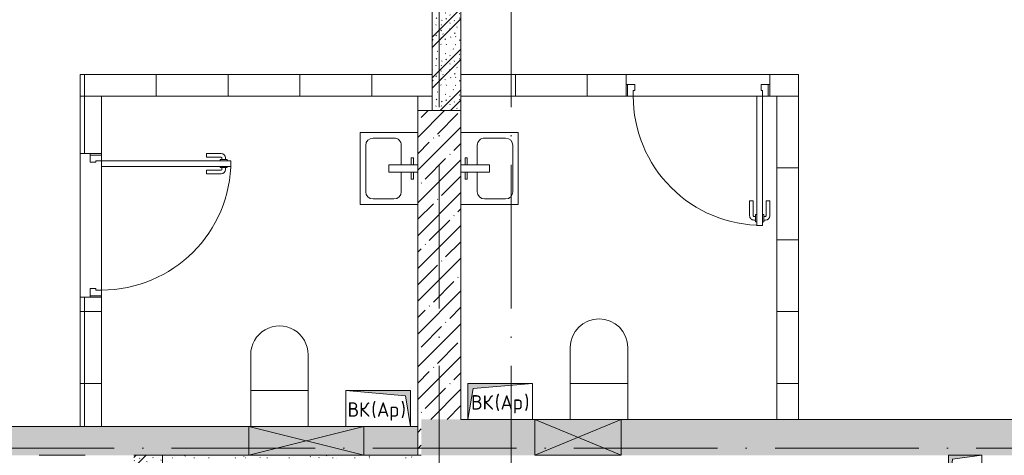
# Model space of a CAD drawing. Header units: millimetres. Extents: x 83162 to 161202, y 56220 to 105342.
# Tile 33 of 209: x 107550 to 114403, y 91000 to 94032. Entities that reach past the tile are written whole.
import ezdxf

# ---------------------------------------------------------------- set-up
doc = ezdxf.new("R2010")
doc.units = ezdxf.units.MM
doc.linetypes.add('4_ Штрихпунктир_ 10 х 2 мм', pattern=[1400, 1000, -200, 0, -200])
for name, color, linetype, lineweight in [('A-____-NOTE-TEXT', 5, 'Continuous', 9), ('A-DETL-GENF-OTLN', 7, 'Continuous', 9), ('A-DOOR-____-MCUT', 7, 'Continuous', 18), ('A-DOOR-____-OTLN', 7, 'Continuous', 9), ('A-DOOR-FRAM-MCUT', 7, 'Continuous', 18), ('A-FLOR-____-OTLN', 7, 'Continuous', 9), ('A-GLAZ-____-MCUT', 7, 'Continuous', 9), ('A-GLAZ-____-OTLN', 7, 'Continuous', 9), ('A-WALL-____-MCUT', 7, 'Continuous', 9), ('A-WALL-____-PATT', 7, 'Continuous', 9), ('I-WALL-____-MCUT', 7, 'Continuous', 9), ('I-WALL-____-OTLN', 7, 'Continuous', 9), ('M-EQPM-____-OTLN', 7, 'Continuous', 9), ('P-SANR-FIXT-OTLN', 7, 'Continuous', 9), ('S-COLS-____-MCUT', 7, 'Continuous', 9), ('S-COLS-____-OTLN', 7, 'Continuous', 9), ('S-GRID-____-OTLN', 7, 'Continuous', 9)]:
    doc.layers.add(name, color=color, linetype=linetype, lineweight=lineweight)
doc.styles.add('GOST Common', font='GOST_Common.ttf', dxfattribs={"height": 100})
pattern_1 = [(45, (0, 0), (-114.04925, 114.04925), []), (45, (114.05, 0), (-114.04925, 114.04925), [201.613, -40.323, 3.353, -36.97])]
pattern_2 = [(135, (150.28, 188.64), (-282.8427, 3e-14), [5, -395]), (135, (174.9, 237.36), (-282.8427, 3e-14), [5, -395]), (135, (211.96, 236.53), (-282.8427, 3e-14), [5, -395]), (135, (114.96, 223.96), (-282.8427, 3e-14), [5, -395]), (135, (77.54, 223.96), (-282.8427, 3e-14), [5, -395]), (135, (57.44, 184.52), (-282.8427, 3e-14), [5, -395]), (135, (66.21, 142.9), (-282.8427, 3e-14), [5, -395]), (135, (107.33, 161), (-282.8427, 3e-14), [5, -395]), (135, (99.08, 130.94), (-282.8427, 3e-14), [5, -395]), (135, (22.6, 136.46), (-282.8427, 3e-14), [5, -395]), (135, (21.16, 168.08), (-282.8427, 3e-14), [5, -395]), (135, (46.13, 96.12), (-282.8427, 3e-14), [5, -395]), (135, (3.54, 74.6), (-282.8427, 3e-14), [5, -395]), (135, (40.3, 47.56), (-282.8427, 3e-14), [5, -395]), (135, (39.77, 18.47), (-282.8427, 3e-14), [5, -395]), (135, (76.94, 37.28), (-282.8427, 3e-14), [5, -395]), (135, (114.18, 62.4), (-282.8427, 3e-14), [5, -395]), (135, (139.87, 90.2), (-282.8427, 3e-14), [5, -395]), (135, (141.44, 15.82), (-282.8427, 3e-14), [5, -395]), (135, (188.69, 26.73), (-282.8427, 3e-14), [5, -395]), (135, (176.14, 51.36), (-282.8427, 3e-14), [5, -395]), (135, (177.03, 0), (-282.8427, 3e-14), [5, -395]), (135, (276.61, 8.22), (-282.8427, 3e-14), [5, -395]), (135, (271.19, 31.72), (-282.8427, 3e-14), [5, -395]), (135, (268.29, 119.65), (-282.8427, 3e-14), [5, -395]), (135, (237.92, 101.95), (-282.8427, 3e-14), [5, -395]), (135, (237.92, 158.27), (-282.8427, 3e-14), [5, -395]), (135, (260.4, 204.35), (-282.8427, 3e-14), [5, -395]), (135, (275.54, 235.4), (-282.8427, 3e-14), [5, -395]), (135, (117.62, 268.96), (-282.8427, 3e-14), [5, -395]), (135, (203.62, 273.83), (-282.8427, 3e-14), [5, -395]), (135, (47.24, 279.3), (-282.8427, 3e-14), [5, -395]), (135, (23.2, 266.16), (-282.8427, 3e-14), [5, -395]), (135, (42.78, 232.52), (-282.8427, 3e-14), [5, -395]), (135, (177.76, 90.57), (-282.8427, 3e-14), [5, -395]), (135, (181.12, 121.8), (-282.8427, 3e-14), [5, -395]), (135, (206.73, 172.06), (-282.8427, 3e-14), [5, -395]), (135, (143.14, 136.62), (-282.8427, 3e-14), [5, -395]), (135, (211.51, 131.86), (-282.8427, 3e-14), [5, -395]), (135, (81.47, 95.1), (-282.8427, 3e-14), [5, -395]), (135, (235.13, 60.46), (-282.8427, 3e-14), [5, -395]), (135, (242.24, 4.89), (-282.8427, 3e-14), [5, -395]), (45, (0, 106.07), (-282.8427, 0), []), (45, (106.07, 0), (-282.8427, 0), []), (45, (176.78, 0), (-282.8427, 0), []), (45, (0, 176.78), (-282.8427, 0), [])]
pattern_3 = [(0, (0, 0), (0, 500), []), (90, (0, 0), (-500, 3e-14), [])]

# ---------------------------------------------------------------- blocks, each defined once
blk = doc.blocks.new('АР_Дверь однопольная - 1000х2100h_900__Глухая_С_у аренда_1 эт-4499766-ВКК_01_К3_З_ЭОМ_греющий кабель_')
at = {"layer": 'A-DOOR-____-MCUT', "color": 254, "lineweight": 13, "true_color": 0xcccccc}
for p, q in [((-450, 975), (-450, 75)), ((-410, 975), (-450, 975)), ((-410, 75), (-410, 975)), ((-450, 75), (-410, 75))]:
    blk.add_line(p, q, dxfattribs=at)
at = {"layer": 'A-DOOR-____-OTLN', "color": 254, "lineweight": 5, "true_color": 0xcccccc}
for p, q in [((-500, 805), (-500, 907.5)), ((-475, 805), (-475, 907.5)), ((-458, 937.5), (-470, 937.5)), ((-458, 912.5), (-470, 912.5)), ((-458, 950), (-458, 900)), ((-450, 950), (-458, 950)), ((-458, 900), (-450, 900)), ((-410, 950), (-402, 950)), ((-402, 900), (-410, 900)), ((-402, 950), (-402, 900)), ((-402, 937.5), (-390, 937.5)), ((-402, 912.5), (-390, 912.5)), ((-385, 805), (-385, 907.5)), ((-360, 805), (-360, 907.5)), ((-475, 805), (-500, 805)), ((-385, 805), (-360, 805))]:
    blk.add_line(p, q, dxfattribs=at)
for centre, radius, start, end in [((-450, 75), 900, 360, 90), ((-470, 907.5), 30, 90, 180), ((-470, 907.5), 4.99, 90, 180), ((-390, 907.5), 30, 360, 90), ((-390, 907.5), 4.99, 360, 90)]:
    blk.add_arc(centre, radius, start, end, dxfattribs=at)
at = {"layer": 'A-DOOR-FRAM-MCUT', "color": 254, "lineweight": 13, "true_color": 0xcccccc}
for p, q in [((-490, 75), (-500, 75)), ((-450, 75), (-490, 75)), ((-490, 75), (-490, -5)), ((-450, 35), (-450, 75)), ((490, 75), (450, 75)), ((450, 75), (450, 35)), ((490, -5), (490, 75)), ((490, 75), (500, 75)), ((-440, 35), (-450, 35)), ((-440, -5), (-440, 35)), ((450, 35), (440, 35)), ((440, 35), (440, -5)), ((-490, -5), (-500, -5)), ((-490, -5), (-440, -5)), ((440, -5), (490, -5)), ((490, -5), (500, -5))]:
    blk.add_line(p, q, dxfattribs=at)
blk = doc.blocks.new('АР_Канал вертикальный прямоугольный - ВК_Ар_-2271467-ВКК_01_К3_З_ЭОМ_греющий кабель_')
at = {"layer": 'A-DETL-GENF-OTLN', "lineweight": 5, "true_color": 0xf4f4f4}
blk.add_hatch(color=7, dxfattribs=at).paths.add_polyline_path([(-225, -125), (-190, 90), (225, 125), (-225, 125), (-225, 6.7)])
at = {"layer": 'A-DETL-GENF-OTLN', "color": 254, "lineweight": 13, "true_color": 0xcccccc}
for p, q in [((225, 125), (-225, 125)), ((-225, 125), (-225, -125)), ((225, 125), (-225, 125)), ((-225, 125), (-225, -125)), ((-225, -125), (-190, 90)), ((-225, -125), (-190, 90)), ((-190, 90), (225, 125)), ((-190, 90), (225, 125)), ((225, -125), (225, 125))]:
    blk.add_line(p, q, dxfattribs=at)
at = {"layer": 'M-EQPM-____-OTLN', "color": 254, "lineweight": 5, "true_color": 0xcccccc}
for p, q in [((-225, -125), (-225, 125)), ((-225, 125), (225, 125)), ((225, 125), (225, -125))]:
    blk.add_line(p, q, dxfattribs=at)
blk = doc.blocks.new('АР_Канал вертикальный прямоугольный - ВК_Ар_-2271575-ВКК_01_К3_З_ЭОМ_греющий кабель_')
at = {"layer": 'A-DETL-GENF-OTLN', "lineweight": 5, "true_color": 0xf4f4f4}
blk.add_hatch(color=7, dxfattribs=at).paths.add_polyline_path([(-225, 125), (-225, -125), (225, -125), (-190, -90), (-195.4, -56.7)])
at = {"layer": 'A-DETL-GENF-OTLN', "color": 254, "lineweight": 13, "true_color": 0xcccccc}
for p, q in [((-225, 125), (-190, -90)), ((-225, 125), (-190, -90)), ((-225, -125), (-225, 125)), ((-225, -125), (-225, 125)), ((225, 125), (225, -125)), ((225, -125), (-225, -125)), ((225, -125), (-225, -125)), ((-190, -90), (225, -125)), ((-190, -90), (225, -125))]:
    blk.add_line(p, q, dxfattribs=at)
at = {"layer": 'M-EQPM-____-OTLN', "color": 254, "lineweight": 5, "true_color": 0xcccccc}
for p, q in [((-225, 125), (-225, -125)), ((225, -125), (225, 125)), ((-225, -125), (225, -125))]:
    blk.add_line(p, q, dxfattribs=at)
blk = doc.blocks.new('A-PLU-toilet-2-2D - L600xW600xH900-1001368-ВКК_01_К3_З_ЭОМ_греющий кабель_')
at = {"layer": 'P-SANR-FIXT-OTLN', "color": 254, "lineweight": 5, "true_color": 0xcccccc}
for p, q in [((-250, 400), (250, 400)), ((-250, 400), (250, 400)), ((0, 0), (0, 400)), ((250, 0), (-250, 0)), ((250, 0), (-250, 0))]:
    blk.add_line(p, q, dxfattribs=at)
blk.add_arc((250, 200), 200, 270, 90, dxfattribs=at)
blk.add_arc((250, 200), 200, 270, 90, dxfattribs=at)
blk = doc.blocks.new('A-PLU-Sink-2D - 400 x 500mm-997041-ВКК_01_К3_З_ЭОМ_греющий кабель_')
at = {"layer": 'P-SANR-FIXT-OTLN', "color": 254, "lineweight": 5, "true_color": 0xcccccc}
for p, q in [((-234.3, 202.3), (-234.3, -197.7)), ((-234.3, -197.7), (-234.3, 202.3)), ((-59.3, 172.3), (-59.3, 157.3)), ((-9.3, 172.3), (-59.3, 172.3)), ((-59.3, 157.3), (-9.3, 157.3)), ((-9.3, 2.3), (-9.3, 202.3)), ((40.7, 202.3), (40.7, 2.3)), ((40.7, 172.3), (90.7, 172.3)), ((90.7, 157.3), (40.7, 157.3)), ((90.7, 172.3), (90.7, 157.3)), ((265.7, -197.7), (265.7, 202.3)), ((265.7, 202.3), (265.7, -197.7)), ((-9.3, 88), (-145.4, 88)), ((176.8, 88), (40.7, 88)), ((-196.2, 37.2), (-196.2, -108.8)), ((40.7, 2.3), (-9.3, 2.3)), ((227.6, -108.8), (227.6, 37.2)), ((-234.3, -197.7), (265.7, -197.7)), ((265.7, -197.7), (-234.3, -197.7)), ((-145.4, -159.6), (176.8, -159.6))]:
    blk.add_line(p, q, dxfattribs=at)
for centre, start, end in [((-145.4, 37.2), 90, 180), ((176.8, 37.2), 360, 90), ((-145.4, -108.8), 180, 270), ((176.8, -108.8), 270, 0)]:
    blk.add_arc(centre, 50.8, start, end, dxfattribs=at)
blk = doc.blocks.new('A-PLU-toilet-2-2D - L600xW600xH900-997883-ВКК_01_К3_З_ЭОМ_греющий кабель_')
at = {"layer": 'P-SANR-FIXT-OTLN', "color": 254, "lineweight": 5, "true_color": 0xcccccc}
for p, q in [((250, 0), (-250, 0)), ((250, 0), (-250, 0)), ((0, 0), (0, -400)), ((-250, -400), (250, -400)), ((-250, -400), (250, -400))]:
    blk.add_line(p, q, dxfattribs=at)
blk.add_arc((250, -200), 200, 270, 90, dxfattribs=at)
blk.add_arc((250, -200), 200, 270, 90, dxfattribs=at)
blk = doc.blocks.new('A-PLU-Sink-2D - 400 x 500mm-1008145-ВКК_01_К3_З_ЭОМ_греющий кабель_')
at = {"layer": 'P-SANR-FIXT-OTLN', "color": 254, "lineweight": 5, "true_color": 0xcccccc}
for p, q in [((-234.3, 197.7), (265.7, 197.7)), ((-234.3, -202.3), (-234.3, 197.7)), ((265.7, 197.7), (-234.3, 197.7)), ((-234.3, 197.7), (-234.3, -202.3)), ((-145.4, 159.6), (176.8, 159.6)), ((265.7, 197.7), (265.7, -202.3)), ((265.7, -202.3), (265.7, 197.7)), ((-196.2, -37.2), (-196.2, 108.8)), ((227.6, 108.8), (227.6, -37.2)), ((-9.3, -2.3), (-9.3, -202.3)), ((40.7, -2.3), (-9.3, -2.3)), ((40.7, -202.3), (40.7, -2.3)), ((-9.3, -88), (-145.4, -88)), ((176.8, -88), (40.7, -88)), ((-59.3, -172.3), (-59.3, -157.3)), ((-59.3, -157.3), (-9.3, -157.3)), ((-9.3, -172.3), (-59.3, -172.3)), ((90.7, -157.3), (40.7, -157.3)), ((40.7, -172.3), (90.7, -172.3)), ((90.7, -172.3), (90.7, -157.3))]:
    blk.add_line(p, q, dxfattribs=at)
for centre, start, end in [((-145.4, 108.8), 90, 180), ((176.8, 108.8), 360, 90), ((-145.4, -37.2), 180, 270), ((176.8, -37.2), 270, 0)]:
    blk.add_arc(centre, 50.8, start, end, dxfattribs=at)
blk = doc.blocks.new('АР_Отверстие прямоугольное - ОВВ-4521824-ВКК_01_К3_З_ЭОМ_греющий кабель_')
at = {"layer": 'A-DETL-GENF-OTLN', "lineweight": 5, "true_color": 0xf9f9f9}
blk.add_hatch(color=7, dxfattribs=at).paths.add_polyline_path([(525, -100), (525, 100), (-275, 100), (-275, -100)])
at = {"layer": 'A-DETL-GENF-OTLN', "color": 254, "lineweight": 5, "true_color": 0xcccccc}
for p, q in [((525, 100), (-275, -100)), ((-275, 100), (525, -100))]:
    blk.add_line(p, q, dxfattribs=at)
at = {"layer": 'A-DETL-GENF-OTLN', "color": 254, "lineweight": 13, "true_color": 0xcccccc}
for p, q in [((525, 100), (-275, 100)), ((-275, 100), (-275, -100)), ((525, -100), (525, 100)), ((-275, -100), (525, -100))]:
    blk.add_line(p, q, dxfattribs=at)
at = {"layer": 'A-GLAZ-____-MCUT', "color": 254, "lineweight": 5, "true_color": 0xcccccc}
for p, q in [((-275, 100), (-275, -100)), ((525, 100), (525, -100))]:
    blk.add_line(p, q, dxfattribs=at)
blk = doc.blocks.new('АР_Отверстие прямоугольное - ОВВ-4520887-ВКК_01_К3_З_ЭОМ_греющий кабель_')
at = {"layer": 'A-DETL-GENF-OTLN', "lineweight": 5, "true_color": 0xf9f9f9}
blk.add_hatch(color=7, dxfattribs=at).paths.add_polyline_path([(425, -125), (425, 125), (-175, 125), (-175, -125)])
at = {"layer": 'A-DETL-GENF-OTLN', "color": 254, "lineweight": 5, "true_color": 0xcccccc}
for p, q in [((425, 125), (-175, -125)), ((-175, 125), (425, -125))]:
    blk.add_line(p, q, dxfattribs=at)
at = {"layer": 'A-DETL-GENF-OTLN', "color": 254, "lineweight": 13, "true_color": 0xcccccc}
for p, q in [((425, 125), (-175, 125)), ((-175, 125), (-175, -125)), ((425, -125), (425, 125)), ((-175, -125), (425, -125))]:
    blk.add_line(p, q, dxfattribs=at)
at = {"layer": 'A-GLAZ-____-MCUT', "color": 254, "lineweight": 5, "true_color": 0xcccccc}
for p, q in [((-175, 125), (-175, -125)), ((425, 125), (425, -125))]:
    blk.add_line(p, q, dxfattribs=at)
blk = doc.blocks.new('АР_Канал вертикальный прямоугольный - ВК-4171599-ВКК_01_К3_З_ЭОМ_греющий кабель_')
at = {"layer": 'A-DETL-GENF-OTLN', "lineweight": 5, "true_color": 0xf4f4f4}
blk.add_hatch(color=7, dxfattribs=at).paths.add_polyline_path([(-115, -150), (-88.5, 123.5), (115, 150), (-115, 150)])
at = {"layer": 'A-DETL-GENF-OTLN', "color": 254, "lineweight": 13, "true_color": 0xcccccc}
for p, q in [((115, 150), (-115, 150)), ((-115, 150), (-115, -150)), ((115, 150), (-115, 150)), ((-115, 150), (-115, -150)), ((-88.5, 123.5), (115, 150)), ((-88.5, 123.5), (115, 150)), ((115, -150), (115, 150)), ((-115, -150), (-88.5, 123.5)), ((-115, -150), (-88.5, 123.5)), ((-115, -150), (115, -150))]:
    blk.add_line(p, q, dxfattribs=at)
at = {"layer": 'M-EQPM-____-OTLN', "color": 254, "lineweight": 5, "true_color": 0xcccccc}
for p, q in [((-115, -150), (-115, 150)), ((-115, 150), (115, 150)), ((115, 150), (115, -150)), ((115, -150), (-115, -150))]:
    blk.add_line(p, q, dxfattribs=at)
blk = doc.blocks.new('240311_Наметкина 10_РД_АР_К3_R21_rvt-1-ВКК_01_К3_З_ЭОМ_греющий кабель_')
at = {"layer": 'A-WALL-____-PATT', "lineweight": 5, "true_color": 0xcccccc}
h = blk.add_hatch(dxfattribs=at)
h.set_pattern_fill('FP_29', color=254, style=0, pattern_type=2)
h.set_pattern_definition(pattern_2)
h.paths.add_polyline_path([(110420, 93400), (110620, 93400), (110620, 97000), (110420, 97000), (110420, 94032)])
h = blk.add_hatch(dxfattribs=at)
h.set_pattern_fill('FP_30', color=254, style=0, pattern_type=2)
h.set_pattern_definition(pattern_3)
h.paths.add_polyline_path([(108120, 91200), (108120, 92100), (107970, 92100), (107970, 91200)])
h.paths.add_polyline_path([(107970, 93100), (108120, 93100), (108120, 93650), (107970, 93650)])
h = blk.add_hatch(dxfattribs=at)
h.set_pattern_fill('FP_30', color=254, style=0, pattern_type=2)
h.set_pattern_definition(pattern_3)
h.paths.add_polyline_path([(110420, 93500), (110420, 93650), (108120, 93650), (108120, 93500), (109991.5, 93500)])
h = blk.add_hatch(dxfattribs=at)
h.set_pattern_fill('FP_30', color=254, style=0, pattern_type=2)
h.set_pattern_definition(pattern_3)
h.paths.add_polyline_path([(112970, 93500), (112970, 93650), (112770, 93650), (112770, 93500), (112820, 93500)])
h.paths.add_polyline_path([(111770, 93500), (111770, 93650), (110620, 93650), (110620, 93500)])
h = blk.add_hatch(dxfattribs=at)
h.set_pattern_fill('FP_30', color=254, style=0, pattern_type=2)
h.set_pattern_definition(pattern_3)
h.paths.add_polyline_path([(112970, 91250), (112970, 93500), (112820, 93500), (112820, 91250)])
h = blk.add_hatch(dxfattribs=at)
h.set_pattern_fill('FP_1', color=254, style=0, pattern_type=2)
h.set_pattern_definition(pattern_1)
h.paths.add_polyline_path([(113185.8, 91000), (128920, 91000), (128920, 91250), (110345, 91250), (110345, 91000), (112121, 91000)])
h = blk.add_hatch(dxfattribs=at)
h.set_pattern_fill('FP_29', color=254, style=0, pattern_type=2)
h.set_pattern_definition(pattern_2)
h.paths.add_polyline_path([(110320, 91000), (110320, 91200), (104020, 91200), (104020, 91000), (109991.5, 91000)])
h = blk.add_hatch(dxfattribs=at)
h.set_pattern_fill('FP_29', color=254, style=0, pattern_type=2)
h.set_pattern_definition(pattern_2)
h.paths.add_polyline_path([(108345, 90600), (108545, 90600), (108545, 91000), (108345, 91000), (108345, 90800)])
at = {"layer": 'S-COLS-____-OTLN', "lineweight": 5, "true_color": 0xcccccc}
h = blk.add_hatch(dxfattribs=at)
h.set_pattern_fill('FP_1', color=254, style=0, pattern_type=2)
h.set_pattern_definition(pattern_1)
h.paths.add_polyline_path([(110320, 91000), (110345, 91000), (110345, 91250), (110620, 91250), (110620, 93400), (110320, 93400), (110320, 91381.7)])
at = {"layer": 'A-FLOR-____-OTLN', "color": 254, "lineweight": 5, "true_color": 0xcccccc}
blk.add_line((110320, 93400), (110320, 93500), dxfattribs=at)
at = {"layer": 'A-WALL-____-MCUT', "color": 254, "lineweight": 5, "true_color": 0xcccccc}
for p, q in [((111135, 91250), (110620, 91250)), ((111735, 91250), (111135, 91250)), ((117920, 91250), (111735, 91250))]:
    blk.add_line(p, q, dxfattribs=at)
at = {"layer": 'I-WALL-____-MCUT', "color": 254, "lineweight": 5, "true_color": 0xcccccc}
for p, q in [((110420, 97000), (110420, 93400)), ((110620, 93400), (110620, 94450)), ((107970, 93650), (107970, 93100)), ((108120, 93650), (107970, 93650)), ((110420, 93650), (108120, 93650)), ((110420, 93500), (110420, 93650)), ((111770, 93650), (110620, 93650)), ((110620, 93650), (110620, 93500)), ((111770, 93500), (111770, 93650)), ((112970, 93650), (112770, 93650)), ((112770, 93650), (112770, 93500)), ((112970, 93500), (112970, 93650)), ((108120, 93100), (108120, 93500)), ((108120, 93500), (110420, 93500)), ((110620, 93500), (111770, 93500)), ((112770, 93500), (112820, 93500)), ((112820, 93500), (112820, 91250)), ((112970, 91250), (112970, 93500)), ((110420, 93400), (110620, 93400)), ((107970, 93100), (108120, 93100)), ((107970, 92100), (107970, 91200)), ((108120, 92100), (107970, 92100)), ((108120, 91200), (108120, 92100)), ((112820, 91250), (112970, 91250)), ((109145, 91200), (104020, 91200)), ((107970, 91200), (108120, 91200)), ((109945, 91200), (109145, 91200)), ((110320, 91200), (109945, 91200)), ((110320, 91000), (110320, 91200)), ((107685, 91000), (108005, 91000)), ((108345, 91000), (109145, 91000)), ((108545, 91000), (108345, 91000)), ((108545, 90600), (108545, 91000)), ((109145, 91000), (109945, 91000)), ((109945, 91000), (110320, 91000))]:
    blk.add_line(p, q, dxfattribs=at)
at = {"layer": 'I-WALL-____-OTLN', "color": 254, "lineweight": 5, "true_color": 0xcccccc}
for p, q in [((111770, 93650), (112770, 93650)), ((111780, 93500), (111770, 93500)), ((112680, 93500), (111820, 93500)), ((112770, 93500), (112760, 93500)), ((107970, 92100), (107970, 93100)), ((108120, 93100), (108120, 93090)), ((108120, 93010), (108120, 92150)), ((108120, 92110), (108120, 92100))]:
    blk.add_line(p, q, dxfattribs=at)
at = {"layer": 'S-COLS-____-MCUT', "color": 254, "lineweight": 5, "true_color": 0xcccccc}
for p, q in [((110320, 93400), (110320, 91000)), ((110620, 93400), (110320, 93400)), ((110620, 91250), (110620, 93400)), ((110320, 91000), (110345, 91000))]:
    blk.add_line(p, q, dxfattribs=at)
at = {"layer": 'A-DOOR-____-OTLN', "color": 254, "lineweight": 5, "true_color": 0xcccccc}
for p, rotation in [((112270, 93575), 180), ((108045, 92600), 269.9999999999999)]:
    blk.add_blockref('АР_Дверь однопольная - 1000х2100h_900__Глухая_С_у аренда_1 эт-4499766-ВКК_01_К3_З_ЭОМ_греющий кабель_', p, dxfattribs=dict(at, rotation=rotation))
at = {"layer": 'A-GLAZ-____-OTLN', "color": 254, "lineweight": 5, "true_color": 0xcccccc}
for name, p in [('АР_Отверстие прямоугольное - ОВВ-4520887-ВКК_01_К3_З_ЭОМ_греющий кабель_', (111310, 91125)), ('АР_Отверстие прямоугольное - ОВВ-4521824-ВКК_01_К3_З_ЭОМ_греющий кабель_', (109420, 91100))]:
    blk.add_blockref(name, p, dxfattribs=at)
at = {"layer": 'M-EQPM-____-OTLN', "color": 254, "lineweight": 5, "true_color": 0xcccccc}
for name, p in [('АР_Канал вертикальный прямоугольный - ВК_Ар_-2271467-ВКК_01_К3_З_ЭОМ_греющий кабель_', (110895, 91375)), ('АР_Канал вертикальный прямоугольный - ВК-4171599-ВКК_01_К3_З_ЭОМ_греющий кабель_', (114130, 90850))]:
    blk.add_blockref(name, p, dxfattribs=at)
at = {"layer": 'M-EQPM-____-OTLN', "color": 254, "lineweight": 5, "true_color": 0xcccccc, "rotation": 180}
blk.add_blockref('АР_Канал вертикальный прямоугольный - ВК_Ар_-2271575-ВКК_01_К3_З_ЭОМ_греющий кабель_', (110045, 91325), dxfattribs=at)
at = {"layer": 'P-SANR-FIXT-OTLN', "color": 254, "lineweight": 5, "true_color": 0xcccccc}
for name, p, rotation in [('A-PLU-Sink-2D - 400 x 500mm-1008145-ВКК_01_К3_З_ЭОМ_греющий кабель_', (110117.7, 92980.1), 90.00000000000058), ('A-PLU-Sink-2D - 400 x 500mm-997041-ВКК_01_К3_З_ЭОМ_греющий кабель_', (110822.3, 92980.1), 89.99999999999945), ('A-PLU-toilet-2-2D - L600xW600xH900-997883-ВКК_01_К3_З_ЭОМ_греющий кабель_', (109157.9, 91450), 89.99999999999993), ('A-PLU-toilet-2-2D - L600xW600xH900-1001368-ВКК_01_К3_З_ЭОМ_греющий кабель_', (111782.1, 91500), 90.00000000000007)]:
    blk.add_blockref(name, p, dxfattribs=dict(at, rotation=rotation))
at = {"layer": 'A-____-NOTE-TEXT', "color": 254, "lineweight": 5, "true_color": 0xcccccc, "char_height": 100, "attachment_point": 1, "style": 'GOST Common'}
for s, insert, width in [('ВК', (110691.4, 91418.6), 200.422), ('\\fGOST Common|b0|i0|c204|p34|;(', (110856.8, 91418.6), 48.101), ('Ар', (110896.5, 91418.6), 200.422), ('\\fGOST Common|b0|i0|c204|p34|;)', (111061.8, 91418.6), 48.101), ('ВК', (109831.6, 91368.6), 200.422), ('\\fGOST Common|b0|i0|c204|p34|;(', (109997, 91368.6), 48.101), ('Ар', (110036.6, 91368.6), 200.422), ('\\fGOST Common|b0|i0|c204|p34|;)', (110202, 91368.6), 48.101)]:
    blk.add_mtext(s, dxfattribs=dict(at, insert=insert, width=width))
blk = doc.blocks.new('Наметкина 10_РД_АР_К3_Отделка_R21_rvt-1-ВКК_01_К3_З_ЭОМ_греющий кабель_')
at = {"layer": 'A-WALL-____-PATT', "lineweight": 5, "true_color": 0xaaaaaa}
h = blk.add_hatch(dxfattribs=at)
h.set_pattern_fill('FP_35', color=253, style=0, pattern_type=2)
h.set_pattern_definition([(0, (0, 0), (203.2, 50.8), [3.353, -149.047, 3.353, -149.047, -812.8]), (0, (0, 0), (203.2, 50.8), [-304.8, 3.353, -301.447, 3.353, -149.047, -355.6]), (0, (0, 0), (203.2, 50.8), [-762, 3.353, -98.247, 3.353, -250.647]), (120, (76.2, 25.4), (-145.59409, 150.576362), [3.353, -149.047, 3.353, -149.047, -812.8]), (120, (76.2, 25.4), (-145.59409, 150.576362), [-304.8, 3.353, -301.447, 3.353, -149.047, -355.6]), (120, (76.2, 25.4), (-145.59409, 150.576362), [-762, 3.353, -98.247, 3.353, -250.647]), (240, (101.6, 127), (-57.60591, -201.376362), [3.353, -149.047, 3.353, -149.047, -812.8]), (240, (101.6, 127), (-57.60591, -201.376362), [-304.8, 3.353, -301.447, 3.353, -149.047, -355.6]), (240, (101.6, 127), (-57.60591, -201.376362), [-762, 3.353, -98.247, 3.353, -250.647])])
h.paths.add_polyline_path([(110325, 90980), (110345, 90980), (110345, 91000), (108545, 91000), (108545, 90980), (109991.5, 90980)])
at = {"layer": 'S-GRID-____-OTLN', "color": 254, "linetype": '4_ Штрихпунктир_ 10 х 2 мм', "lineweight": 5, "true_color": 0xcccccc}
for p, q in [((110470, 57020.1), (110470, 104542.4)), ((110970, 57020.1), (110970, 104542.4)), ((153009.9, 91050), (83961.5, 91050))]:
    blk.add_line(p, q, dxfattribs=at)

msp = doc.modelspace()

# ---------------------------------------------------------------- block references
at = {"lineweight": 5}
for name in ['Наметкина 10_РД_АР_К3_Отделка_R21_rvt-1-ВКК_01_К3_З_ЭОМ_греющий кабель_', '240311_Наметкина 10_РД_АР_К3_R21_rvt-1-ВКК_01_К3_З_ЭОМ_греющий кабель_']:
    msp.add_blockref(name, (0, 0), dxfattribs=at)

doc.saveas('drawing.dxf')
